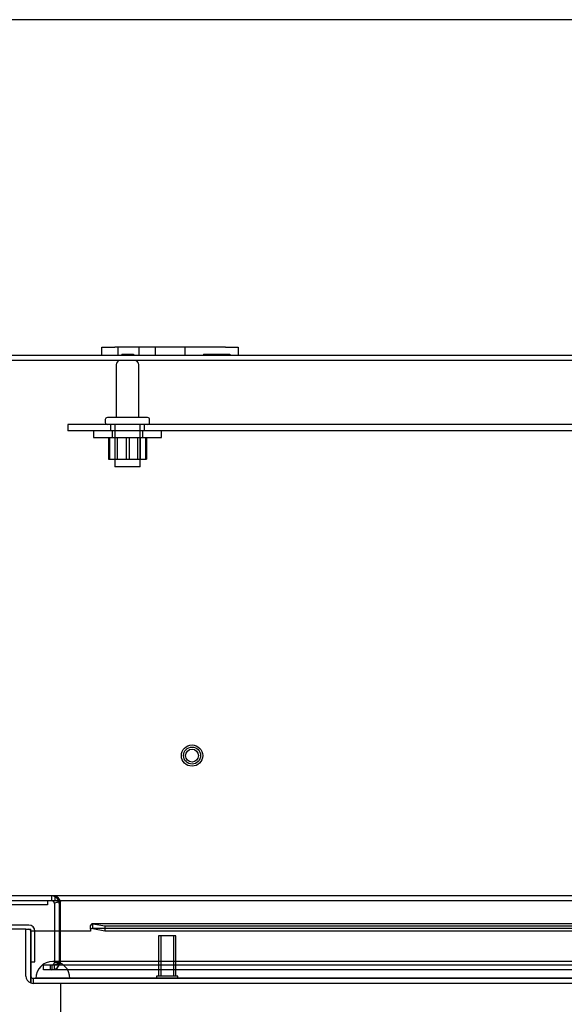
# Model space of a CAD drawing. Header units: inches. Extents: x 0 to 120, y -1 to 80.
# Tile 35 of 53: x 28 to 36, y 65 to 80. Entities that reach past the tile are written whole.
import ezdxf
from ezdxf.enums import TextEntityAlignment as Align
from ezdxf.lldxf.tags import DXFTag

# ---------------------------------------------------------------- set-up
doc = ezdxf.new("R2010")
doc.units = ezdxf.units.IN
doc.header["$MEASUREMENT"] = 0
for name, color, linetype in [('COM40675', 7, 'Continuous'), ('COM48468', 7, 'Continuous'), ('COM48473', 7, 'Continuous'), ('COM70220', 7, 'Continuous'), ('Default', 7, 'Continuous'), ('FET07720', 7, 'Continuous'), ('HNG10620-20B', 7, 'Continuous'), ('HNG10620-20C', 7, 'Continuous'), ('NTS166105', 7, 'Continuous'), ('STD26089', 7, 'Continuous'), ('STD26258', 7, 'Continuous'), ('WAF25059', 7, 'Continuous')]:
    doc.layers.add(name, color=color, linetype=linetype)
doc.styles.add('SEACAD_Times_New_Roman', font='times.ttf')
tags = doc.linetypes.add('HIDDEN2', pattern=[0.1875, 0.125, -0.0625]).pattern_tags.tags
tags[6:7] = [DXFTag(74, 4), DXFTag(75, 0), DXFTag(340, '0'), DXFTag(46, 0.0), DXFTag(50, 0.0), DXFTag(44, 0.0), DXFTag(45, 0.0)]
tags[4:5] = [DXFTag(74, 4), DXFTag(75, 0), DXFTag(340, '0'), DXFTag(46, 0.0), DXFTag(50, 0.0), DXFTag(44, 0.0), DXFTag(45, 0.0)]
doc.dimstyles.new('HAMMOND_(STH_-_120x80)', dxfattribs={"dimtxt": 0.6, "dimasz": 0.75, "dimexe": 0.3, "dimexo": 0.3, "dimgap": 0.15, "dimtad": 0, "dimtih": 1, "dimtoh": 1, "dimzin": 0, "dimdsep": 46, "dimtxsty": 'SEACAD_Times_New_Roman', "dimblk1": '_SE_FILLED', "dimblk2": '_SE_FILLED', "dimsah": 1, "dimcen": 0.3, "dimadec": 0, "dimazin": 0, "dimtfac": 0.8, "dimtofl": 0, "dimtmove": 1, "dimatfit": 3, "dimfxl": 1, "dimtolj": 1, "dimtzin": 0, "dimarcsym": 0})

# ---------------------------------------------------------------- blocks, each defined once
blk = doc.blocks.new('SE6')
at = {"layer": 'COM40675', "color": 7, "linetype": 'HIDDEN2'}
for p, q in [((41.358, 73.697), (28.358, 73.697)), ((28.358, 73.697), (28.358, 73.602)), ((28.983, 73.697), (28.983, 73.602)), ((29.483, 73.602), (29.483, 73.697)), ((41.358, 73.602), (28.358, 73.602))]:
    blk.add_line(p, q, dxfattribs=at)
at = {"layer": 'COM48468', "color": 7, "linetype": 'Continuous'}
for p, q in [((28.858, 74.706), (26.966, 74.706)), ((38.858, 74.706), (30.858, 74.706)), ((38.225, 66.706), (27.013, 66.706)), ((28.161, 66.678), (28.225, 66.691)), ((28.161, 66.67), (28.161, 66.263)), ((28.233, 66.67), (28.233, 66.263)), ((28.251, 66.67), (28.251, 66.678)), ((28.251, 66.263), (28.251, 66.67))]:
    blk.add_line(p, q, dxfattribs=at)
at = {"layer": 'COM48468', "color": 7, "linetype": 'HIDDEN2'}
for p, q in [((42.75, 74.634), (26.966, 74.634)), ((42.703, 66.778), (27.013, 66.778)), ((28.125, 66.706), (28.125, 66.778)), ((28.172, 66.706), (28.172, 66.778)), ((28.225, 66.691), (28.231, 66.693)), ((28.251, 66.678), (28.251, 66.693)), ((28.161, 66.263), (28.161, 65.803)), ((28.233, 66.263), (28.233, 65.803)), ((28.251, 65.803), (28.251, 66.263)), ((28.003, 65.693), (28.003, 65.765)), ((28.08, 65.765), (28.003, 65.765)), ((28.1, 65.765), (28.08, 65.765)), ((28.145, 65.765), (28.1, 65.765)), ((28.1, 65.765), (28.1, 65.693)), ((28.125, 65.765), (28.125, 65.693)), ((41.572, 65.765), (28.145, 65.765)), ((28.158, 65.765), (28.158, 65.693)), ((28.161, 65.803), (28.161, 65.801)), ((28.233, 65.803), (28.161, 65.803)), ((28.161, 65.801), (28.233, 65.801)), ((28.233, 65.803), (28.233, 65.801)), ((28.25, 65.801), (28.251, 65.803)), ((28.08, 65.693), (28.003, 65.693)), ((28.1, 65.693), (28.08, 65.693)), ((28.145, 65.693), (28.1, 65.693)), ((41.572, 65.693), (28.145, 65.693))]:
    blk.add_line(p, q, dxfattribs=at)
for centre, radius, start, end in [((28.125, 66.67), 0.108, 11.8196, 90), ((28.125, 65.801), 0.108, 270, 0), ((28.125, 65.801), 0.036, 270, 0)]:
    blk.add_arc(centre, radius, start, end, dxfattribs=at)
at = {"layer": 'COM48468', "color": 7, "linetype": 'Continuous'}
for centre, radius, start, end in [((28.125, 66.67), 0.036, 11.8197, 89.9999), ((28.125, 66.67), 0.036, 0, 11.8196), ((28.163, 66.556), 0.151, 53.9395, 86.2643), ((28.125, 66.67), 0.108, 0, 11.8196)]:
    blk.add_arc(centre, radius, start, end, dxfattribs=at)
at = {"layer": 'COM48468', "color": 7, "linetype": 'HIDDEN2'}
for points, knots in [([(28.251, 66.693), (28.245, 66.705), (28.238, 66.716), (28.225, 66.737), (28.219, 66.747), (28.205, 66.762), (28.199, 66.768), (28.186, 66.776), (28.179, 66.778), (28.172, 66.778)], [0, 0, 0, 0, 0.25, 0.25, 0.5, 0.5, 0.75, 0.75, 1, 1, 1, 1]), ([(28.172, 66.778), (28.179, 66.778), (28.186, 66.776), (28.199, 66.768), (28.205, 66.762), (28.219, 66.747), (28.225, 66.737), (28.238, 66.716), (28.245, 66.705), (28.251, 66.693)], [0, 0, 0, 0, 0.25, 0.25, 0.5, 0.5, 0.75, 0.75, 1, 1, 1, 1]), ([(28.25, 65.801), (28.242, 65.787), (28.234, 65.773), (28.219, 65.747), (28.212, 65.735), (28.196, 65.715), (28.189, 65.707), (28.174, 65.696), (28.166, 65.693), (28.158, 65.693)], [0, 0, 0, 0, 0.25, 0.25, 0.5, 0.5, 0.75, 0.75, 1, 1, 1, 1]), ([(28.25, 65.801), (28.234, 65.792), (28.219, 65.783), (28.189, 65.769), (28.174, 65.765), (28.158, 65.765)], [0, 0, 0, 0, 0.5, 0.5, 1, 1, 1, 1])]:
    blk.add_open_spline(points, degree=3, knots=knots, dxfattribs=at)
at = {"layer": 'COM48473', "color": 7, "linetype": 'Continuous'}
for p, q in [((28.69, 66.291), (28.69, 66.346)), ((38.708, 66.371), (28.719, 66.371)), ((28.726, 66.37), (28.899, 66.34)), ((28.726, 66.299), (28.726, 66.37)), ((28.899, 66.34), (38.708, 66.34)), ((28.899, 66.34), (28.899, 66.269)), ((27.743, 66.291), (27.815, 66.291)), ((27.743, 65.604), (27.743, 66.291)), ((27.815, 65.604), (27.815, 66.291)), ((27.815, 66.263), (27.815, 65.604)), ((28.69, 66.263), (27.815, 66.263)), ((28.69, 66.291), (28.69, 66.263)), ((28.726, 66.299), (28.899, 66.269)), ((28.899, 66.269), (38.708, 66.269)), ((27.815, 65.604), (27.815, 65.503)), ((27.815, 65.503), (27.815, 65.604)), ((41.823, 65.496), (27.851, 65.496))]:
    blk.add_line(p, q, dxfattribs=at)
at = {"layer": 'COM48473', "color": 7, "linetype": 'HIDDEN2'}
for p, q in [((40.956, 66.299), (28.719, 66.299)), ((41.823, 65.568), (27.851, 65.568)), ((27.851, 65.568), (27.851, 65.496))]:
    blk.add_line(p, q, dxfattribs=at)
at = {"layer": 'COM48473', "color": 7, "linetype": 'Continuous'}
for centre, radius, start, end in [((28.719, 66.246), 0.0534, 98.3402, 122.4219), ((28.719, 66.246), 0.0534, 82.6265, 90.2336), ((27.851, 65.604), 0.108, 180, 250.5288), ((27.851, 65.604), 0.108, 250.5288, 270)]:
    blk.add_arc(centre, radius, start, end, dxfattribs=at)
at = {"layer": 'COM48473', "color": 7, "linetype": 'HIDDEN2'}
blk.add_arc((27.851, 65.604), 0.036, 180, 270, dxfattribs=at)
blk.add_ellipse((27.851, 65.604), major_axis=(0, 0.036), ratio=0.997813, start_param=1.570796, end_param=3.141593, dxfattribs=at)
at = {"layer": 'COM48473', "color": 7, "linetype": 'Continuous'}
blk.add_ellipse((27.851, 65.604), major_axis=(0, 0.108), ratio=0.997813, start_param=2.801756, end_param=3.141593, dxfattribs=at)
blk.add_open_spline([(28.726, 66.37), (28.72, 66.373), (28.714, 66.372), (28.702, 66.364), (28.696, 66.356), (28.69, 66.346)], degree=3, knots=[0, 0, 0, 0, 0.5, 0.5, 1, 1, 1, 1], dxfattribs=at)
at = {"layer": 'COM70220', "color": 7, "linetype": 'HIDDEN2'}
for p, q in [((28.389, 65.818), (28.139, 65.818)), ((41.327, 65.818), (28.389, 65.818)), ((28.139, 65.572), (27.89, 65.57)), ((27.89, 65.57), (27.89, 65.569)), ((28.389, 65.57), (27.89, 65.57)), ((28.389, 65.569), (27.89, 65.569)), ((28.388, 65.57), (28.139, 65.572)), ((28.389, 65.572), (28.139, 65.572)), ((28.388, 65.569), (28.388, 65.57)), ((41.327, 65.572), (28.389, 65.572)), ((41.327, 65.57), (28.389, 65.57)), ((41.327, 65.569), (28.389, 65.569))]:
    blk.add_line(p, q, dxfattribs=at)
blk.add_arc((28.139, 65.568), 0.25, 0, 180, dxfattribs=at)
at = {"layer": 'FET07720', "color": 7, "linetype": 'Continuous'}
for p, q in [((28.858, 74.831), (29.046, 74.831)), ((28.858, 74.706), (28.858, 74.831)), ((30.671, 74.831), (29.046, 74.831)), ((30.671, 74.831), (30.858, 74.831)), ((30.858, 74.831), (30.858, 74.706)), ((29.046, 74.706), (28.858, 74.706)), ((30.671, 74.706), (29.046, 74.706)), ((30.858, 74.706), (30.671, 74.706))]:
    blk.add_line(p, q, dxfattribs=at)
at = {"layer": 'FET07720', "color": 7, "linetype": 'HIDDEN2'}
for p, q in [((29.093, 74.831), (29.093, 74.706)), ((29.405, 74.706), (29.405, 74.831)), ((29.64, 74.831), (29.64, 74.706)), ((29.64, 74.831), (29.64, 74.706)), ((30.076, 74.831), (30.076, 74.706)), ((30.077, 74.706), (30.077, 74.831)), ((29.148, 74.726), (29.148, 74.706)), ((29.148, 74.726), (29.267, 74.726)), ((29.177, 74.726), (29.177, 74.706)), ((29.264, 74.726), (29.264, 74.706)), ((29.267, 74.726), (29.267, 74.706)), ((29.267, 74.726), (29.284, 74.726)), ((29.284, 74.726), (29.284, 74.706)), ((29.284, 74.726), (29.319, 74.726)), ((29.319, 74.726), (29.319, 74.706)), ((30.348, 74.726), (30.348, 74.706)), ((30.348, 74.726), (30.471, 74.726)), ((30.413, 74.726), (30.413, 74.706)), ((30.457, 74.726), (30.457, 74.706)), ((30.471, 74.726), (30.471, 74.706)), ((30.471, 74.726), (30.58, 74.726)), ((30.502, 74.726), (30.502, 74.706)), ((30.511, 74.726), (30.511, 74.706)), ((30.571, 74.726), (30.571, 74.706)), ((30.58, 74.726), (30.58, 74.706)), ((30.58, 74.726), (30.625, 74.726)), ((30.611, 74.726), (30.611, 74.706)), ((30.625, 74.726), (30.625, 74.706)), ((30.625, 74.726), (30.733, 74.726)), ((30.669, 74.726), (30.669, 74.706)), ((30.733, 74.726), (30.733, 74.706))]:
    blk.add_line(p, q, dxfattribs=at)
at = {"layer": 'HNG10620-20B', "color": 7, "linetype": 'Continuous'}
for p, q in [((28.061, 66.646), (27.326, 66.646)), ((28.061, 66.706), (28.061, 66.646))]:
    blk.add_line(p, q, dxfattribs=at)
at = {"layer": 'HNG10620-20C', "color": 7, "linetype": 'Continuous'}
for p, q in [((27.786, 66.351), (27.245, 66.351)), ((27.743, 66.291), (27.245, 66.291)), ((27.815, 65.811), (27.815, 65.811))]:
    blk.add_line(p, q, dxfattribs=at)
at = {"layer": 'HNG10620-20C', "color": 7, "linetype": 'HIDDEN2'}
for p, q in [((27.875, 65.811), (27.875, 66.262)), ((27.815, 65.811), (27.875, 65.811))]:
    blk.add_line(p, q, dxfattribs=at)
at = {"layer": 'HNG10620-20C', "color": 7, "linetype": 'Continuous'}
blk.add_arc((27.786, 66.262), 0.089, 0, 90, dxfattribs=at)
at = {"layer": 'HNG10620-20C', "color": 7, "linetype": 'HIDDEN2'}
blk.add_arc((27.786, 66.262), 0.029, 0, 90, dxfattribs=at)
at = {"layer": 'NTS166105', "color": 7, "linetype": 'HIDDEN2'}
for p, q in [((28.955, 73.506), (28.955, 73.186)), ((28.968, 73.506), (28.968, 73.186)), ((29.046, 73.506), (29.046, 73.186)), ((29.08, 73.506), (29.08, 73.186)), ((29.213, 73.506), (29.213, 73.186)), ((29.256, 73.506), (29.256, 73.186)), ((29.387, 73.186), (29.387, 73.506)), ((29.421, 73.506), (29.421, 73.186)), ((29.499, 73.506), (29.499, 73.186)), ((29.514, 73.506), (29.514, 73.186)), ((28.955, 73.186), (29.213, 73.186)), ((29.213, 73.186), (29.499, 73.186)), ((29.499, 73.186), (29.514, 73.186))]:
    blk.add_line(p, q, dxfattribs=at)
at = {"layer": 'STD26089', "color": 7, "linetype": 'HIDDEN2'}
for p, q in [((29.067, 74.574), (29.067, 73.797)), ((29.399, 73.797), (29.399, 74.574)), ((28.908, 73.767), (28.908, 73.727)), ((29.528, 73.797), (28.938, 73.797)), ((29.046, 73.697), (29.046, 73.072)), ((29.421, 73.072), (29.421, 73.697)), ((29.558, 73.727), (29.558, 73.767)), ((29.421, 73.072), (29.046, 73.072))]:
    blk.add_line(p, q, dxfattribs=at)
for centre, radius, start, end in [((29.127, 74.574), 0.06, 90, 180), ((29.339, 74.574), 0.06, 0, 90), ((28.938, 73.767), 0.03, 90, 180), ((28.938, 73.727), 0.03, 180, 270), ((29.528, 73.767), 0.03, 0, 90), ((29.528, 73.727), 0.03, 270, 0)]:
    blk.add_arc(centre, radius, start, end, dxfattribs=at)
at = {"layer": 'STD26258', "color": 7, "linetype": 'HIDDEN2'}
for p, q in [((29.94, 66.193), (29.69, 66.193)), ((29.69, 66.193), (29.69, 65.6)), ((29.721, 66.193), (29.721, 65.6)), ((29.91, 66.193), (29.91, 65.6)), ((29.94, 65.6), (29.94, 66.193)), ((29.972, 65.6), (29.659, 65.6)), ((29.659, 65.6), (29.659, 65.568)), ((29.972, 65.568), (29.972, 65.6))]:
    blk.add_line(p, q, dxfattribs=at)
for radius in [0.156, 0.125, 0.0944]:
    blk.add_circle((30.18, 68.838), radius, dxfattribs=at)
at = {"layer": 'WAF25059', "color": 7, "linetype": 'HIDDEN2'}
for p, q in [((28.733, 73.602), (28.733, 73.506)), ((29.011, 73.602), (29.011, 73.506)), ((29.456, 73.506), (29.456, 73.602)), ((29.733, 73.506), (29.733, 73.602)), ((28.733, 73.506), (29.733, 73.506))]:
    blk.add_line(p, q, dxfattribs=at)
blk = doc.blocks.new('DMBLK2000')
at = {"layer": 'Default', "linetype": 'Continuous'}
for points in [[(20.634, 73.956), (20.884, 73.956), (20.759, 74.706)], [(20.634, 67.456), (20.759, 66.706), (20.884, 67.456)]]:
    blk.add_hatch(color=7, dxfattribs=at).paths.add_polyline_path(points)
at = {"layer": 'Default', "color": 7, "linetype": 'Continuous'}
for p, q in [((29.558, 74.706), (20.459, 74.706)), ((20.759, 74.706), (20.759, 71.216)), ((20.759, 70.406), (20.759, 66.706)), ((26.713, 66.706), (20.459, 66.706))]:
    blk.add_line(p, q, dxfattribs=at)
at = {"layer": 'Default', "color": 7, "linetype": 'Continuous', "style": 'SEACAD_Times_New_Roman'}
blk.add_text('8.00', height=0.6, dxfattribs=at).set_placement((19.963, 71.006), align=Align.TOP_LEFT)
blk = doc.blocks.new('_SE_FILLED')
at = {"color": 0}
blk.add_line((0, 0), (-1, 0), dxfattribs=at)
blk.add_solid([(0, 0), (-1, -0.1665), (-1, 0.1665), (0, 0)], dxfattribs=at)
blk = doc.blocks.new('DMBLK2013')
at = {"layer": 'Default', "linetype": 'Continuous'}
for points in [[(29.001, 62.919), (29.001, 63.169), (28.251, 63.044)], [(40.715, 62.919), (41.465, 63.044), (40.715, 63.169)]]:
    blk.add_hatch(color=7, dxfattribs=at).paths.add_polyline_path(points)
at = {"layer": 'Default', "color": 7, "linetype": 'Continuous'}
for p, q in [((28.251, 65.503), (28.251, 62.744)), ((41.465, 65.503), (41.465, 62.744)), ((32.701, 63.044), (28.251, 63.044)), ((41.465, 63.044), (37.016, 63.044))]:
    blk.add_line(p, q, dxfattribs=at)
at = {"layer": 'Default', "color": 7, "linetype": 'Continuous', "style": 'SEACAD_Times_New_Roman'}
for s, p in [('13.21', (33.835, 63.344)), ('DOOR ', (33.486, 62.444)), ('OPENING', (32.911, 61.544))]:
    blk.add_text(s, height=0.6, dxfattribs=at).set_placement(p, align=Align.TOP_LEFT)
blk = doc.blocks.new('BORDER')
at = {"layer": 'Default', "color": 7, "linetype": 'Continuous'}
blk.add_line((0, 27.86), (-41.86, 27.86), dxfattribs=at)

msp = doc.modelspace()

# ---------------------------------------------------------------- block references
at = {"layer": 'Default', "color": 7, "xscale": 2.85, "yscale": 2.85, "zscale": 2.85}
msp.add_blockref('BORDER', (119.744, 0.233), dxfattribs=at)
at = {"layer": 'Default'}
msp.add_blockref('SE6', (0, 0), dxfattribs=at)

# ---------------------------------------------------------------- dimensions: what is measured, and where the dimension line sits
at = {"layer": 'Default', "color": 7, "linetype": 'Continuous'}
for base, p1, p2, angle, text, picture, middle, dimtype in [((20.759, 66.706), (29.858, 74.706), (27.013, 66.706), 90, '\\A1;<>', 'DMBLK2000', (20.759, 70.706), 160), ((41.465, 63.044), (41.465, 65.803), (28.251, 65.803), 180, '\\A1;<>\\PDOOR \\XOPENING', 'DMBLK2013', (34.858, 63.044), 161)]:
    dim = msp.add_linear_dim(base=base, p1=p1, p2=p2, angle=angle, text=text, dimstyle='HAMMOND_(STH_-_120x80)', override={"dimtmove": 0}, dxfattribs=at)
    dim.commit()
    dim.dimension.update_dxf_attribs({"geometry": picture, "text_midpoint": middle, "dimtype": dimtype})

doc.saveas('drawing.dxf')
